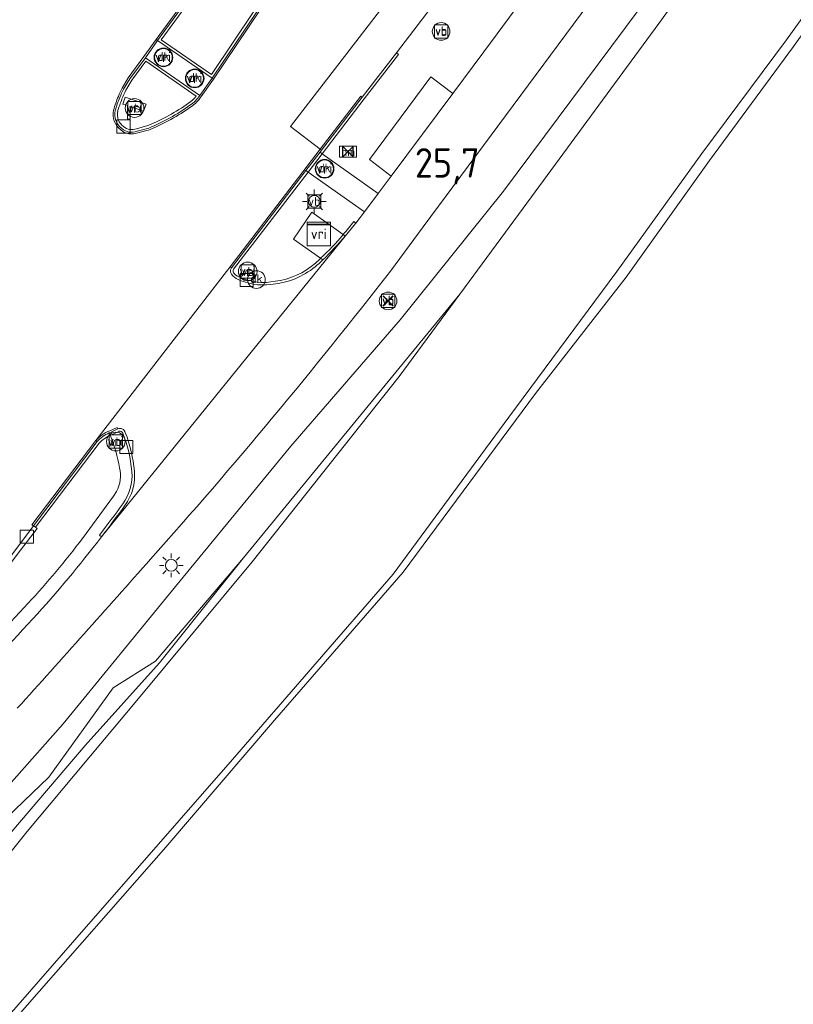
# Model space of a CAD drawing. Header units: metres. Extents: x 125158 to 132124, y 450612 to 454469.
# Tile 148 of 173: x 130414 to 130480, y 453652 to 453736. Entities that reach past the tile are written whole.
import ezdxf
from ezdxf.enums import TextEntityAlignment as Align

# ---------------------------------------------------------------- set-up
doc = ezdxf.new("R2010")
doc.units = ezdxf.units.M
doc.layers.get('0').update_dxf_attribs({"color": 8})
doc.layers.get('Defpoints').update_dxf_attribs({"color": 8})
for name, color, linetype, lineweight in [('B-XX-BV-GELEIDECONSTRUCTIE-GV', 8, 'Continuous', 18), ('B-XX-KL-ET_LS_OV_LICHTMAST-S', 8, 'Continuous', 25), ('B-XX-KL-MONITORING-S', 8, 'Continuous', 25), ('B-XX-OG-TERREIN_CULTUURSCHEIDING-GV', 8, 'Continuous', 18), ('B-XX-OG-WATER_SLOOT-GV', 8, 'Continuous', 18), ('B-XX-OG-WEG-GV', 8, 'Continuous', 18), ('B-XX-RI-GWA_KOLK-S', 8, 'Continuous', 25), ('B-XX-VH-GOOT-G', 8, 'Continuous', 18), ('B-XX-VW-HECTOMETRERING-S', 8, 'Continuous', 25), ('B-XX-VW-VERKEERSTEKEN_BORD-S', 8, 'Continuous', 25), ('B-XX-VW-VERKEERSTEKEN_DRAAGCONSTRUCTIE-S', 8, 'Continuous', 25), ('B-XX-VW-VRI-S', 8, 'Continuous', 25)]:
    doc.layers.add(name, color=color, linetype=linetype, lineweight=lineweight)
doc.layers.add('TOPOT30', color=1, linetype='Continuous')
doc.styles.add('ISO', font='iso', dxfattribs={"height": 5})
doc.styles.add('NLCS-ISO', font='NLCS-ISO.ttf')

# ---------------------------------------------------------------- blocks, each defined once
blk = doc.blocks.new('SRI-KOLK-SO')
at = {"color": 0, "linetype": 'ByBlock', "lineweight": 18}
blk.add_lwpolyline([(-1.125, -1.125), (1.125, -1.125), (1.125, 1.125), (-1.125, 1.125)], close=True, dxfattribs=at)
blk = doc.blocks.new('SAL-ONBEKEND SYMBOOL-SO')
at = {"color": 0, "linetype": 'ByBlock', "lineweight": -2, "const_width": 0.275, "flags": 128}
for points in [[(-0.875, 0.875), (0, 0)], [(-0.875, -0.875), (0, 0)], [(0, 0), (0.875, 0.875)], [(0, 0), (0.875, -0.875)]]:
    blk.add_lwpolyline(points, dxfattribs=at)
at = {"layer": 'Defpoints', "color": 0, "linetype": 'ByBlock', "lineweight": -2}
blk.add_point((0, 0), dxfattribs=at)
blk = doc.blocks.new('SIE-WEG_VERKEERSBORD-SO')
at = {"color": 0, "linetype": 'ByBlock', "lineweight": 18}
blk.add_lwpolyline([(-1.125, -1.125), (1.125, -1.125), (1.125, 1.125), (-1.125, 1.125)], close=True, dxfattribs=at)
at = {"color": 0, "linetype": 'ByBlock', "lineweight": 18, "style": 'NLCS-ISO'}
blk.add_text('vb', height=1.5, dxfattribs=at).set_placement((0, 0), align=Align.MIDDLE_CENTER)
blk = doc.blocks.new('SIE-WEG_CAMERA-SO')
at = {"color": 0, "linetype": 'ByBlock', "lineweight": 18}
blk.add_lwpolyline([(-1.22, 0.41), (-1.22, -1.92), (-0.72, -1.92), (-0.72, 0.25), (1.55, -0.53), (1.95, 0.66), (-1.6, 1.86), (-2, 0.68)], close=True, dxfattribs=at)
blk = doc.blocks.new('SKL-VRI_PAAL-SO')
at = {"lineweight": 18}
blk.add_circle((0, 0), 1.59, dxfattribs=at)
at = {"lineweight": 18, "style": 'NLCS-ISO'}
blk.add_text('vri', height=1.8, dxfattribs=at).set_placement((-0.06, 0.08), align=Align.MIDDLE_CENTER)
blk = doc.blocks.new('SKL-ET_OV_LICHTMAST-SO')
at = {"color": 0, "linetype": 'ByBlock', "lineweight": 18}
for points in [[(0, 2), (0, 1.25)], [(-1.25, 0), (-2, 0)], [(-1.41, 1.41), (-0.88, 0.88)], [(0.88, 0.88), (1.41, 1.41)], [(2, 0), (1.25, 0)], [(-1.41, -1.41), (-0.88, -0.88)], [(0, -1.25), (0, -2)], [(0.88, -0.88), (1.41, -1.41)]]:
    blk.add_lwpolyline(points, dxfattribs=at)
blk.add_circle((0, 0), 1, dxfattribs=at)
blk = doc.blocks.new('SIE-WEG_PAAL_DRUKKNOPPAAL-SO')
at = {"color": 0, "linetype": 'ByBlock', "lineweight": 18}
blk.add_circle((0, 0), 1.5, dxfattribs=at)
at = {"color": 0, "linetype": 'ByBlock', "lineweight": 18, "style": 'NLCS-ISO'}
blk.add_text('dk', height=1.5, dxfattribs=at).set_placement((0, 0.15), align=Align.MIDDLE_CENTER)
blk = doc.blocks.new('SIE-WEG_PAAL_VERKEERSBORD-SO')
at = {"color": 0, "linetype": 'ByBlock', "lineweight": 18}
blk.add_circle((0, 0), 1.5, dxfattribs=at)
at = {"color": 0, "linetype": 'ByBlock', "lineweight": 18, "style": 'NLCS-ISO'}
blk.add_text('vb', height=1.5, dxfattribs=at).set_placement((0, 0.13), align=Align.MIDDLE_CENTER)
blk = doc.blocks.new('SIE-WEG_PAAL_HECTOMETERPAAL-SO')
at = {"color": 0, "linetype": 'ByBlock', "lineweight": 18}
blk.add_lwpolyline([(-1.44375, -0.94375), (1.44375, -0.94375), (1.44375, 0.94375), (-1.44375, 0.94375)], close=True, dxfattribs=at)
at = {"color": 0, "linetype": 'ByBlock', "lineweight": 18, "style": 'NLCS-ISO'}
blk.add_text('hm', height=1.5, dxfattribs=at).set_placement((0, 0), align=Align.MIDDLE_CENTER)
blk = doc.blocks.new('SKL-VRI_TERREINKAST-SO')
at = {"lineweight": 18}
for points in [[(-2, 2), (2, 2), (2, 1.68), (-2, 1.68)], [(-2, 1.52), (2, 1.52), (2, -2), (-2, -2)]]:
    blk.add_lwpolyline(points, close=True, dxfattribs=at)
at = {"lineweight": 18, "style": 'NLCS-ISO'}
blk.add_text('vri', height=1.8, dxfattribs=at).set_placement((0, 0), align=Align.MIDDLE_CENTER)
blk = doc.blocks.new('kilometerpaal')
at = {"color": 0}
for p, q in [((-0.442, 0.442), (0.442, -0.442)), ((-0.442, -0.442), (-0.442, 0.442)), ((0.442, 0.442), (-0.442, -0.442)), ((0.442, -0.442), (0.442, 0.442))]:
    blk.add_line(p, q, dxfattribs=at)
at = {"color": 0, "style": 'ISO'}
blk.add_attdef('KILOMETERPAAL', (0.591, 0.868), '', height=2.5, dxfattribs=at)

msp = doc.modelspace()

# ---------------------------------------------------------------- linework, layer by layer
at = {"layer": 'B-XX-BV-GELEIDECONSTRUCTIE-GV'}
for points in [[(130432.178, 453742.063), (130431.997, 453742.188), (130426.048, 453734.052), (130430.681, 453730.859), (130436.299, 453739.221), (130436.118, 453739.346), (130430.623, 453731.166), (130426.359, 453734.105)], [(130443.447, 453729.223), (130439.995, 453724.722), (130439.867, 453724.554), (130440.046, 453724.427), (130443.621, 453729.089), (130446.543, 453732.874), (130446.369, 453733.009)], [(130438.852, 453722.869), (130440.046, 453724.427), (130439.867, 453724.554), (130438.671, 453722.996)]]:
    msp.add_lwpolyline(points, close=True, dxfattribs=at)
for points in [[(130429.631, 453729.382), (130425.011, 453732.592), (130423.676, 453730.804), (130423.163, 453729.926)], [(130423.357, 453729.821), (130423.86, 453730.682), (130425.06, 453732.29), (130429.328, 453729.325)], [(130425.231, 453726.817), (130424.244, 453726.551)], [(130424.314, 453726.342), (130425.302, 453726.608)], [(130432.511, 453714.602), (130438.852, 453722.869), (130438.671, 453722.996), (130432.326, 453714.722)], [(130441.837, 453717.551), (130442.011, 453717.416), (130442.887, 453718.496), (130442.91, 453718.526), (130442.735, 453718.659)], [(130442.011, 453717.416), (130441.837, 453717.551)], [(130439.922, 453715.534), (130440.106, 453715.404)], [(130440.106, 453715.404), (130439.922, 453715.534)], [(130422.665, 453701.024), (130422.038, 453700.731), (130421.94, 453700.69)], [(130422.026, 453700.488), (130422.125, 453700.529), (130422.757, 453700.824)], [(130420.916, 453699.955), (130415.482, 453692.792), (130415.661, 453692.664), (130421.085, 453699.814)], [(130421.096, 453691.995), (130421.27, 453691.86)]]:
    msp.add_lwpolyline(points, dxfattribs=at)
for centre, radius, start, end in [((130433.5, 453724.787), 11.544, 153.56717, 157.47259), ((130427.436, 453730.721), 2.571, 302.21952, 328.60883), ((130433.23, 453724.895), 11.253, 157.45235, 163.46844), ((130418.762, 453742.575), 17.254, 292.27446, 305.60409), ((130423.898, 453727.77), 1.492, 167.34545, 234.01203), ((130423.848, 453727.506), 1.254, 228.76473, 291.83669), ((130421.171, 453735.24), 27.422, 313.66889, 319.46061), ((130419.972, 453736.592), 29.229, 312.28404, 313.53933), ((130432.803, 453714.454), 0.547, 150.64332, 229.28649), ((130435.203, 453720.041), 6.738, 277.43687, 311.15499), ((130433.678, 453715.382), 1.823, 227.4639, 250.87434), ((130435.082, 453718.541), 5.275, 247.70601, 280.85007), ((130422.856, 453700.606), 0.46, 15.11339, 114.60609), ((130423.136, 453697.942), 2.997, 113.53024, 137.80932), ((130412.329, 453696.393), 11.796, 5.09715, 21.55105), ((130419.772, 453697.057), 4.323, 324.12765, 5.08972), ((130338.166, 453756.493), 105.279, 322.12655, 323.94119)]:
    msp.add_arc(centre, radius, start, end, dxfattribs=at)
at = {"layer": 'B-XX-BV-GELEIDECONSTRUCTIE-GV', "extrusion": (0, 0, -1)}
for centre, radius, start, end in [((-130432.87, 453725.072), 10.632, 22.13581, 26.53113), ((-130433.519, 453724.786), 11.342, 16.68095, 22.23383), ((-130418.828, 453742.455), 16.899, 234.31914, 247.73238), ((-130427.451, 453730.707), 2.331, 216.3678, 238.06579), ((-130423.897, 453727.77), 1.272, 305.54036, 12.36112), ((-130423.848, 453727.509), 1.037, 247.53999, 311.69251), ((-130420.508, 453735.755), 28.041, 217.56647, 220.48094), ((-130421.402, 453735.035), 26.894, 220.55009, 226.47796), ((-130422.34, 453733.953), 25.464, 226.33079, 227.65698), ((-130432.804, 453714.454), 0.328, 310.20512, 26.7877), ((-130435.199, 453720.05), 6.527, 228.88936, 262.59856), ((-130433.686, 453715.395), 1.617, 289.02402, 312.57601), ((-130435.081, 453718.525), 5.04, 259.03613, 292.4205), ((-130423.143, 453697.934), 2.788, 42.40508, 66.36995), ((-130422.856, 453700.606), 0.24, 65.50971, 167.2067), ((-130412.338, 453696.395), 11.566, 158.36835, 174.91205), ((-130419.773, 453697.057), 4.102, 174.90948, 215.87381), ((-130338.361, 453756.362), 104.825, 216.06394, 217.88251)]:
    msp.add_arc(centre, radius, start, end, dxfattribs=at)
at = {"layer": 'B-XX-OG-TERREIN_CULTUURSCHEIDING-GV'}
for points in [[(130480.141, 453733.536), (130473.005, 453723.856), (130465.913, 453713.927), (130458.193, 453704.043), (130446.941, 453688.855), (130436.009, 453676.275), (130426.764, 453665.463), (130414.771, 453651.815)], [(130400.034, 453650.306), (130406.159, 453656.939), (130411.992, 453664.868), (130419.897, 453674.113), (130426.218, 453681.135), (130433.353, 453690.063), (130425.883, 453681.296), (130422.272, 453679.026), (130416.786, 453671.421), (130411.024, 453665.885), (130404.686, 453658.377), (130397.338, 453649.052)]]:
    msp.add_lwpolyline(points, dxfattribs=at)
at = {"layer": 'B-XX-OG-WATER_SLOOT-GV'}
for points in [[(130397.338, 453649.052), (130404.686, 453658.377), (130411.024, 453665.885), (130416.786, 453671.421), (130422.272, 453679.026), (130425.883, 453681.296), (130433.353, 453690.063), (130451.764, 453712.475), (130457.151, 453719.787), (130468.678, 453735.505), (130477.418, 453747.577)], [(130477.418, 453747.577), (130468.678, 453735.505), (130457.151, 453719.787), (130451.764, 453712.475), (130446.606, 453705.474), (130434.109, 453689.739), (130424.272, 453677.93), (130414.942, 453666.815), (130408.925, 453659.281), (130406.666, 453656.613), (130402.568, 453651.702)], [(130486.295, 453743.525), (130479.555, 453734.115), (130472.332, 453724.431), (130465.111, 453714.421), (130455.942, 453702.031), (130446.091, 453688.672), (130432.422, 453672.934), (130419.011, 453657.581), (130406.46, 453643.222), (130403.314, 453641.845), (130403.347, 453641.848), (130403.907, 453641.118), (130406.81, 453642.523), (130408.785, 453644.828), (130414.771, 453651.815), (130426.764, 453665.463), (130436.009, 453676.275), (130446.941, 453688.855), (130458.193, 453704.043), (130465.913, 453713.927), (130473.005, 453723.856), (130480.141, 453733.536), (130486.824, 453742.89)], [(130406.46, 453643.222), (130419.011, 453657.581), (130432.422, 453672.934), (130446.091, 453688.672), (130455.942, 453702.031), (130465.111, 453714.421), (130472.332, 453724.431), (130479.555, 453734.115), (130486.295, 453743.525)], [(130467.019, 453736.722), (130455.484, 453721.247), (130446.684, 453710.315), (130437.393, 453699.558), (130427.567, 453687.625), (130418.014, 453675.948), (130409.65, 453666.544), (130403.301, 453659.61), (130395.82, 453650.805)]]:
    msp.add_lwpolyline(points, dxfattribs=at)
msp.add_lwpolyline([(130408.925, 453659.281), (130414.942, 453666.815), (130424.272, 453677.93), (130434.109, 453689.739), (130446.606, 453705.474), (130451.764, 453712.475), (130433.353, 453690.063), (130426.218, 453681.135), (130419.897, 453674.113), (130411.992, 453664.868), (130406.159, 453656.939), (130400.034, 453650.306), (130401.437, 453650.538), (130402.568, 453651.702), (130406.666, 453656.613)], close=True, dxfattribs=at)
at = {"layer": 'B-XX-OG-WEG-GV'}
for points in [[(130516.133, 453829.519), (130511.529, 453823.355), (130510.336, 453821.758), (130504.5, 453813.986), (130504.036, 453813.383), (130471.836, 453771.494), (130458.411, 453754.063), (130451.818, 453745.504), (130437.368, 453726.737), (130439.874, 453724.814), (130439.995, 453724.722), (130443.447, 453729.223), (130446.369, 453733.009), (130461, 453752.166), (130471.842, 453766.361), (130480.752, 453778.005)], [(130437.368, 453726.737), (130451.818, 453745.504), (130458.411, 453754.063), (130471.836, 453771.494), (130504.036, 453813.383)], [(130512.321, 453806.05), (130514.808, 453804.379), (130508.201, 453794.663), (130504.623, 453794.803), (130498.941, 453786.579), (130494.817, 453780.912), (130490.521, 453775.104), (130487.985, 453771.647), (130480.883, 453761.967), (130465.267, 453740.617), (130448.651, 453718.207), (130445.854, 453714.435)], [(130448.651, 453718.207), (130465.267, 453740.617), (130480.883, 453761.967), (130487.985, 453771.647), (130490.521, 453775.104), (130494.817, 453780.912), (130498.941, 453786.579), (130504.623, 453794.803), (130512.321, 453806.05)], [(130480.752, 453778.005), (130471.842, 453766.361), (130461, 453752.166), (130446.369, 453733.009), (130443.447, 453729.223), (130439.995, 453724.722), (130439.867, 453724.554), (130440.046, 453724.427), (130444.816, 453721.05), (130445.917, 453722.523), (130444.072, 453723.926), (130449.301, 453730.958), (130451.162, 453729.539), (130453.806, 453733.076), (130474.748, 453761.401), (130473.086, 453762.466), (130474.322, 453764.172), (130476.013, 453763.108), (130484.259, 453774.272), (130495.743, 453789.82), (130493.988, 453790.994), (130495.33, 453792.824), (130497.059, 453791.648)], [(130497.059, 453791.648), (130495.743, 453789.82), (130484.259, 453774.272), (130476.013, 453763.108), (130474.748, 453761.401), (130453.806, 453733.076), (130451.162, 453729.539), (130445.917, 453722.523), (130444.816, 453721.05)], [(130453.467, 453764.374), (130452.172, 453762.571), (130450.385, 453759.945), (130437.571, 453741.114), (130436.299, 453739.221), (130430.681, 453730.859), (130430.808, 453730.78)], [(130425.929, 453734.144), (130426.048, 453734.052), (130431.997, 453742.188), (130432.436, 453742.788), (130438.382, 453750.638)], [(130391.021, 453641.403), (130393.867, 453645.182), (130393.868, 453645.228), (130394.249, 453647.693), (130394.308, 453648.074), (130394.515, 453648.448), (130394.91, 453649.161), (130395.82, 453650.805), (130403.301, 453659.61), (130409.65, 453666.544), (130418.014, 453675.948), (130427.567, 453687.625), (130437.393, 453699.558), (130446.684, 453710.315), (130455.484, 453721.247), (130467.019, 453736.722)], [(130423.163, 453729.926), (130423.676, 453730.804), (130425.011, 453732.592), (130426.048, 453734.052), (130425.929, 453734.144)], [(130429.631, 453729.382), (130425.011, 453732.592), (130423.676, 453730.804), (130423.163, 453729.926)], [(130430.808, 453730.78), (130430.681, 453730.859), (130429.631, 453729.382)], [(130403.571, 453677.268), (130407.205, 453681.758), (130415.482, 453692.792), (130420.916, 453699.955), (130420.8, 453700.051), (130431.904, 453714.422), (130432.21, 453714.817), (130432.326, 453714.722), (130438.671, 453722.996), (130439.867, 453724.554), (130439.995, 453724.722), (130439.874, 453724.814), (130437.368, 453726.737)], [(130424.314, 453726.342), (130425.302, 453726.608)], [(130425.302, 453726.608), (130424.314, 453726.342)], [(130440.106, 453715.404), (130439.922, 453715.534), (130437.617, 453717.157), (130439.167, 453719.469), (130441.837, 453717.551), (130442.011, 453717.416), (130442.887, 453718.496), (130442.91, 453718.526), (130443.644, 453719.498), (130438.852, 453722.869), (130438.671, 453722.996), (130432.326, 453714.722)], [(130444.816, 453721.05), (130443.644, 453719.498), (130442.91, 453718.526), (130442.887, 453718.496), (130442.011, 453717.416), (130421.27, 453691.86)], [(130442.011, 453717.416), (130441.837, 453717.551), (130439.167, 453719.469), (130437.617, 453717.157), (130439.922, 453715.534), (130440.106, 453715.404)], [(130445.854, 453714.435), (130448.651, 453718.207)], [(130421.27, 453691.86), (130442.011, 453717.416)], [(130432.326, 453714.722), (130432.21, 453714.817), (130431.904, 453714.422), (130420.8, 453700.051), (130420.916, 453699.955)], [(130421.94, 453700.69), (130422.038, 453700.731), (130422.665, 453701.024)], [(130422.665, 453701.024), (130422.038, 453700.731), (130421.94, 453700.69), (130422.026, 453700.488)], [(130422.026, 453700.488), (130421.94, 453700.69)], [(130420.916, 453699.955), (130415.482, 453692.792), (130407.205, 453681.758), (130399.159, 453670.917)], [(130419.656, 453691.709), (130422.311, 453695.316), (130422.545, 453695.716)], [(130422.545, 453695.716), (130422.311, 453695.316), (130419.656, 453691.709)], [(130411.314, 453682.236), (130415.051, 453686.216)], [(130415.051, 453686.216), (130411.314, 453682.236)]]:
    msp.add_lwpolyline(points, dxfattribs=at)
for points in [[(130431.997, 453742.188), (130426.048, 453734.052), (130430.681, 453730.859), (130436.299, 453739.221), (130436.118, 453739.346), (130432.178, 453742.063)], [(130430.681, 453730.859), (130426.048, 453734.052), (130425.011, 453732.592), (130429.631, 453729.382)], [(130445.917, 453722.523), (130451.162, 453729.539), (130449.301, 453730.958), (130444.072, 453723.926)], [(130440.046, 453724.427), (130439.867, 453724.554), (130438.671, 453722.996), (130438.852, 453722.869), (130443.644, 453719.498), (130444.816, 453721.05)]]:
    msp.add_lwpolyline(points, close=True, dxfattribs=at)
for centre, radius, start, end in [((130433.5, 453724.787), 11.544, 153.56717, 157.47259), ((130427.436, 453730.721), 2.571, 302.21952, 328.60883), ((130433.23, 453724.895), 11.253, 157.45235, 163.46844), ((130418.762, 453742.575), 17.254, 292.27446, 305.60409), ((130423.898, 453727.77), 1.492, 167.34545, 234.01203), ((130423.848, 453727.506), 1.254, 228.76473, 291.83669), ((130421.171, 453735.24), 27.422, 313.66889, 319.46061), ((130419.972, 453736.592), 29.229, 312.28404, 313.53933), ((130082.536, 453996.564), 459.996, 318.1997, 322.16936), ((130432.803, 453714.454), 0.547, 150.64332, 229.28649), ((130435.203, 453720.041), 6.738, 277.43687, 311.15499), ((130433.678, 453715.382), 1.823, 227.4639, 250.87434), ((130435.082, 453718.541), 5.275, 247.70601, 280.85007), ((130422.856, 453700.606), 0.46, 15.11339, 114.60609), ((130423.136, 453697.942), 2.997, 113.53024, 137.80932), ((130410.994, 453695.902), 11.947, 8.72284, 22.57238), ((130412.329, 453696.393), 11.796, 5.09715, 21.55105), ((130420.317, 453697.019), 2.581, 329.67255, 15.61177), ((130419.772, 453697.057), 4.323, 324.12765, 5.08972), ((130338.166, 453756.493), 105.279, 322.12655, 323.94119), ((130361.803, 453735.533), 72.577, 317.19507, 322.85605), ((130342.114, 453752.052), 99.442, 317.51601, 322.75006), ((129557.826, 454454.51), 1156.421, 317.770422, 318.613538), ((129363.444, 454656.707), 1432.181, 316.865079, 317.268991)]:
    msp.add_arc(centre, radius, start, end, dxfattribs=at)
at = {"layer": 'B-XX-OG-WEG-GV', "extrusion": (0, 0, -1)}
for centre, radius, start, end in [((-130433.5, 453724.787), 11.544, 22.52741, 26.43283), ((-130427.436, 453730.721), 2.571, 211.39117, 237.78048), ((-130433.23, 453724.895), 11.253, 16.53156, 22.54765), ((-130418.762, 453742.575), 17.254, 234.39591, 247.72554), ((-130423.898, 453727.77), 1.492, 305.98797, 12.65455), ((-130423.848, 453727.506), 1.254, 248.16331, 311.23527), ((-130421.171, 453735.24), 27.422, 220.53939, 226.33111), ((-130419.972, 453736.592), 29.229, 226.46067, 227.71596), ((-130082.536, 453996.564), 459.996, 217.83064, 221.8003), ((-130432.803, 453714.454), 0.547, 310.71351, 29.35668), ((-130435.203, 453720.041), 6.738, 228.84501, 262.56313), ((-130433.678, 453715.382), 1.823, 289.12566, 312.5361), ((-130435.082, 453718.541), 5.275, 259.14993, 292.29399), ((-130422.856, 453700.606), 0.46, 65.39391, 164.88661), ((-130423.136, 453697.942), 2.997, 42.19068, 66.46976), ((-130410.994, 453695.902), 11.947, 157.42762, 171.27716), ((-130412.329, 453696.393), 11.796, 158.44895, 174.90285), ((-130420.317, 453697.019), 2.581, 164.38823, 210.32745), ((-130419.772, 453697.057), 4.323, 174.91028, 215.87235), ((-130338.166, 453756.493), 105.279, 216.05881, 217.87345), ((-130361.803, 453735.533), 72.577, 217.14395, 222.80493), ((-130342.114, 453752.052), 99.442, 217.24994, 222.48399), ((-129557.826, 454454.51), 1156.421, 221.386462, 222.229578), ((-129363.444, 454656.707), 1432.181, 222.731009, 223.134921)]:
    msp.add_arc(centre, radius, start, end, dxfattribs=at)
at = {"layer": 'B-XX-VH-GOOT-G'}
for points in [[(130423.031, 453729.997), (130423.551, 453730.887), (130424.89, 453732.68), (130425.926, 453734.14), (130432.309, 453742.869), (130432.436, 453742.788)], [(130437.571, 453741.114), (130437.695, 453741.03), (130430.804, 453730.774), (130429.756, 453729.299)], [(130443.447, 453729.223), (130443.33, 453729.321), (130439.874, 453724.814)], [(130425.35, 453726.466), (130424.361, 453726.199)], [(130439.874, 453724.814), (130432.21, 453714.817)], [(130432.21, 453714.817), (130432.326, 453714.722)], [(130421.979, 453700.869), (130422.606, 453701.162), (130422.665, 453701.024)], [(130415.482, 453692.792), (130415.362, 453692.883), (130420.8, 453700.051)], [(130415.661, 453692.664), (130415.806, 453692.557), (130414.117, 453690.349), (130407.526, 453681.519), (130399.48, 453670.679)]]:
    msp.add_lwpolyline(points, dxfattribs=at)
at = {"layer": 'B-XX-VH-GOOT-G', "extrusion": (0, 0, -1)}
for centre, radius, start, end in [((-130432.915, 453725.058), 11.049, 22.57113, 26.55157), ((-130433.319, 453724.861), 11.497, 16.54203, 22.70324), ((-130427.426, 453730.729), 2.733, 211.54325, 237.60209), ((-130423.895, 453727.769), 1.639, 306.18416, 12.90463), ((-130418.794, 453742.525), 17.345, 234.40095, 247.79253), ((-130423.848, 453727.507), 1.405, 248.58963, 310.95645), ((-130423.146, 453697.929), 3.163, 42.1368, 68.35674)]:
    msp.add_arc(centre, radius, start, end, dxfattribs=at)

# ---------------------------------------------------------------- block references
at = {"layer": 'B-XX-KL-ET_LS_OV_LICHTMAST-S', "xscale": 0.5, "yscale": 0.5, "zscale": 0.5}
for p in [(130439.382, 453720.371), (130427.215, 453689.427)]:
    msp.add_blockref('SKL-ET_OV_LICHTMAST-SO', p, dxfattribs=at)
at = {"layer": 'B-XX-KL-MONITORING-S', "xscale": 0.5, "yscale": 0.5, "zscale": 0.5}
msp.add_blockref('SIE-WEG_CAMERA-SO', (130424.09, 453728.312), dxfattribs=at)
at = {"layer": 'B-XX-RI-GWA_KOLK-S', "xscale": 0.5, "yscale": 0.5, "zscale": 0.5}
for p in [(130423.149, 453726.74), (130433.627, 453713.686), (130423.39, 453699.489), (130414.926, 453691.87)]:
    msp.add_blockref('SRI-KOLK-SO', p, dxfattribs=at)
at = {"layer": 'B-XX-VW-HECTOMETRERING-S', "xscale": 0.5, "yscale": 0.5, "zscale": 0.5}
msp.add_blockref('SIE-WEG_PAAL_HECTOMETERPAAL-SO', (130442.253, 453724.592), dxfattribs=at)
at = {"layer": 'B-XX-VW-VERKEERSTEKEN_BORD-S', "xscale": 0.5, "yscale": 0.5, "zscale": 0.5}
for name, p in [('SIE-WEG_VERKEERSBORD-SO', (130450.17, 453734.82)), ('SIE-WEG_VERKEERSBORD-SO', (130424.09, 453728.312)), ('SIE-WEG_VERKEERSBORD-SO', (130439.382, 453720.371)), ('SIE-WEG_VERKEERSBORD-SO', (130433.714, 453714.414)), ('SIE-WEG_VERKEERSBORD-SO', (130445.66, 453711.91)), ('SAL-ONBEKEND SYMBOOL-SO', (130445.66, 453711.91)), ('SIE-WEG_VERKEERSBORD-SO', (130422.499, 453699.955))]:
    msp.add_blockref(name, p, dxfattribs=at)
at = {"layer": 'B-XX-VW-VERKEERSTEKEN_DRAAGCONSTRUCTIE-S', "xscale": 0.5, "yscale": 0.5, "zscale": 0.5}
for p in [(130450.17, 453734.82), (130445.66, 453711.91)]:
    msp.add_blockref('SIE-WEG_PAAL_VERKEERSBORD-SO', p, dxfattribs=at)
at = {"layer": 'B-XX-VW-VRI-S', "xscale": 0.5, "yscale": 0.5, "zscale": 0.5}
for name, p in [('SKL-VRI_PAAL-SO', (130426.55, 453732.617)), ('SIE-WEG_PAAL_DRUKKNOPPAAL-SO', (130426.55, 453732.617)), ('SKL-VRI_PAAL-SO', (130429.206, 453730.829)), ('SIE-WEG_PAAL_DRUKKNOPPAAL-SO', (130429.206, 453730.829)), ('SKL-VRI_PAAL-SO', (130424.09, 453728.312)), ('SKL-VRI_PAAL-SO', (130440.259, 453723.144)), ('SIE-WEG_PAAL_DRUKKNOPPAAL-SO', (130440.259, 453723.144)), ('SKL-VRI_TERREINKAST-SO', (130439.764, 453717.608)), ('SKL-VRI_PAAL-SO', (130433.714, 453714.414)), ('SIE-WEG_PAAL_DRUKKNOPPAAL-SO', (130434.459, 453713.729)), ('SKL-VRI_PAAL-SO', (130422.499, 453699.955))]:
    msp.add_blockref(name, p, dxfattribs=at)
at = {"layer": 'TOPOT30'}
ref = msp.add_blockref('kilometerpaal', (130442.253, 453724.592), dxfattribs=at)
ref.add_attrib('KILOMETERPAAL', '25,7', (130447.937, 453722.397), dxfattribs={"color": 0, "height": 2.5, "style": 'ISO'})

doc.saveas('drawing.dxf')
